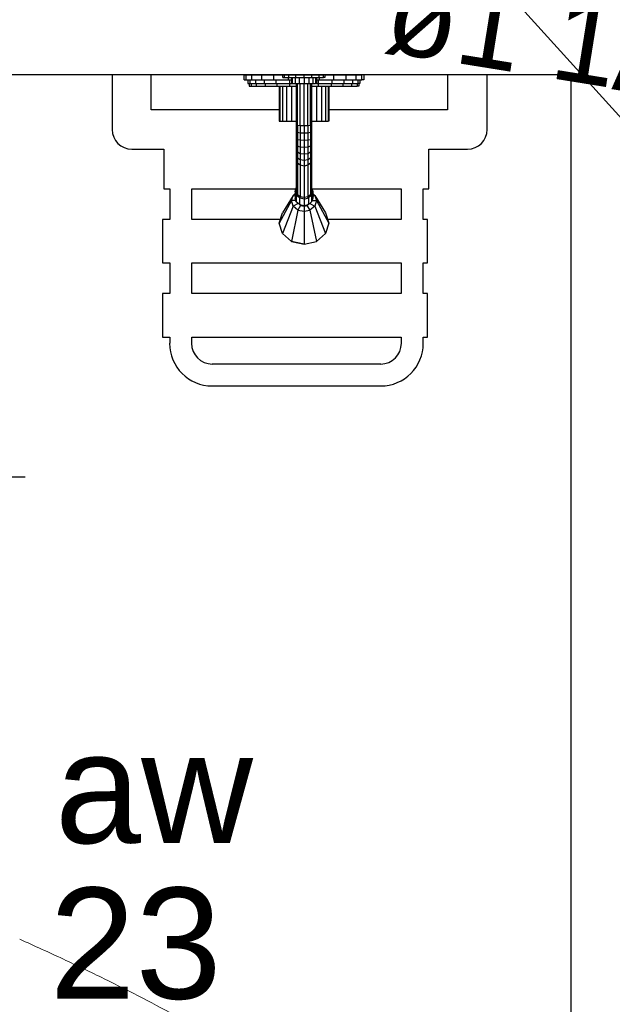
# Model space of a CAD drawing. Header units: millimetres. Extents: x 7 to 269, y 1 to 169.
# Tile 47 of 113: x 73.811 to 74.566, y 34.544 to 35.797. Entities that reach past the tile are written whole.
import ezdxf

# ---------------------------------------------------------------- set-up
doc = ezdxf.new("R2010")
doc.units = ezdxf.units.MM
doc.header["$MEASUREMENT"] = 0
for name, color, linetype, lineweight in [('Eletroduto - Marco Polo', 6, 'Continuous', 9), ('Layout - Marco Polo', 252, 'Continuous', 25), ('Linha de Chamada - Marco Polo', 1, 'Continuous', 25), ('Textos - Marco Polo', 143, 'Continuous', 25)]:
    doc.layers.add(name, color=color, linetype=linetype, lineweight=lineweight)
doc.layers.add('Parede - Marco Polo', color=7, linetype='Continuous')
doc.styles.add('Arial', font='arial.ttf')

msp = doc.modelspace()

# ---------------------------------------------------------------- linework, layer by layer
at = {"layer": 'Eletroduto - Marco Polo', "linetype": 'Continuous'}
msp.add_spline([(73.8114, 34.6266), (73.8668, 34.6013), (73.9189, 34.5763), (73.9679, 34.5516), (74.0138, 34.527), (74.0568, 34.5026), (74.097, 34.4782), (74.1346, 34.4537), (74.1696, 34.4292), (74.2022, 34.4044), (74.2325, 34.3794), (74.2607, 34.3541), (74.2869, 34.3283), (74.3112, 34.3021), (74.3337, 34.2753), (74.3545, 34.2479), (74.3739, 34.2198), (74.3918, 34.1909), (74.4085, 34.1611), (74.4241, 34.1304), (74.4386, 34.0988), (74.4523, 34.066), (74.4652, 34.0321), (74.4775, 33.997), (74.4893, 33.9605), (74.5007, 33.9227), (74.5118, 33.8835), (74.5229, 33.8427), (74.5339, 33.8004), (74.5451, 33.7563), (74.5565, 33.7105)], degree=3, dxfattribs=at)
at = {"layer": 'Layout - Marco Polo'}
for p, q in [((73.9288, 35.7268), (73.9288, 35.6568)), ((73.9784, 35.6818), (73.9784, 35.7268)), ((74.0969, 35.7198), (74.0969, 35.7263)), ((74.0969, 35.7263), (74.0994, 35.7263)), ((74.0994, 35.7263), (74.1068, 35.7263)), ((74.0994, 35.7198), (74.0994, 35.7263)), ((74.1068, 35.7263), (74.1193, 35.7263)), ((74.1068, 35.7198), (74.1068, 35.7263)), ((74.1193, 35.7263), (74.1349, 35.7263)), ((74.1193, 35.7198), (74.1193, 35.7263)), ((74.1349, 35.7263), (74.1463, 35.7263)), ((74.1349, 35.7198), (74.1349, 35.7263)), ((74.1463, 35.7228), (74.1463, 35.7263)), ((74.1463, 35.7263), (74.1483, 35.7263)), ((74.1483, 35.7263), (74.1539, 35.7263)), ((74.1483, 35.7228), (74.1483, 35.7263)), ((74.1539, 35.7263), (74.1628, 35.7263)), ((74.1539, 35.7228), (74.1539, 35.7263)), ((74.1628, 35.7263), (74.1733, 35.7263)), ((74.1628, 35.7228), (74.1628, 35.7263)), ((74.1733, 35.7263), (74.1833, 35.7263)), ((74.1733, 35.7228), (74.1733, 35.7263)), ((74.1833, 35.7263), (74.1924, 35.7263)), ((74.1833, 35.7228), (74.1833, 35.7263)), ((74.1924, 35.7263), (74.1979, 35.7263)), ((74.1924, 35.7228), (74.1924, 35.7263)), ((74.1998, 35.7263), (74.1979, 35.7263)), ((74.1979, 35.7228), (74.1979, 35.7263)), ((74.1998, 35.7263), (74.1998, 35.7228)), ((74.1998, 35.7263), (74.2113, 35.7263)), ((74.2113, 35.7263), (74.2268, 35.7263)), ((74.2113, 35.7198), (74.2113, 35.7263)), ((74.2268, 35.7263), (74.2394, 35.7263)), ((74.2268, 35.7198), (74.2268, 35.7263)), ((74.2394, 35.7263), (74.2468, 35.7263)), ((74.2394, 35.7198), (74.2394, 35.7263)), ((74.2493, 35.7263), (74.2468, 35.7263)), ((74.2468, 35.7198), (74.2468, 35.7263)), ((74.2493, 35.7263), (74.2493, 35.7198)), ((74.3559, 35.7268), (74.3559, 35.6818)), ((74.4064, 35.6568), (74.4064, 35.7268)), ((74.0969, 35.7198), (74.0994, 35.7198)), ((74.0994, 35.7198), (74.1068, 35.7198)), ((74.1018, 35.7198), (74.1018, 35.7153)), ((74.1018, 35.7153), (74.1043, 35.7153)), ((74.1034, 35.7153), (74.1034, 35.7118)), ((74.1043, 35.7198), (74.1043, 35.7153)), ((74.1043, 35.7153), (74.1114, 35.7153)), ((74.1059, 35.7153), (74.1059, 35.7118)), ((74.1068, 35.7198), (74.1193, 35.7198)), ((74.1114, 35.7198), (74.1114, 35.7153)), ((74.1114, 35.7153), (74.1223, 35.7153)), ((74.1123, 35.7153), (74.1123, 35.7118)), ((74.1193, 35.7198), (74.1349, 35.7198)), ((74.1223, 35.7198), (74.1223, 35.7153)), ((74.1223, 35.7153), (74.1373, 35.7153)), ((74.1239, 35.7153), (74.1239, 35.7118)), ((74.1349, 35.7198), (74.1534, 35.7198)), ((74.1373, 35.7198), (74.1373, 35.7153)), ((74.1373, 35.7153), (74.1548, 35.7153)), ((74.1384, 35.7153), (74.1384, 35.7118)), ((74.1463, 35.7228), (74.1483, 35.7228)), ((74.1483, 35.7228), (74.1539, 35.7228)), ((74.1534, 35.7198), (74.1534, 35.7228)), ((74.1534, 35.7198), (74.1573, 35.7198)), ((74.1539, 35.7228), (74.1628, 35.7228)), ((74.1548, 35.7198), (74.1548, 35.7153)), ((74.1548, 35.7153), (74.1573, 35.7153)), ((74.1548, 35.7153), (74.1548, 35.7118)), ((74.1573, 35.7228), (74.1573, 35.7153)), ((74.1573, 35.7153), (74.1583, 35.7153)), ((74.1583, 35.7228), (74.1583, 35.7153)), ((74.1583, 35.7153), (74.1619, 35.7153)), ((74.1619, 35.7228), (74.1619, 35.7153)), ((74.1619, 35.7153), (74.1668, 35.7153)), ((74.1628, 35.7228), (74.1733, 35.7228)), ((74.1633, 35.7153), (74.1633, 35.6618)), ((74.1649, 35.6618), (74.1649, 35.7153)), ((74.1668, 35.7228), (74.1668, 35.7153)), ((74.1668, 35.7153), (74.1733, 35.7153)), ((74.1684, 35.6613), (74.1684, 35.7153)), ((74.1733, 35.7228), (74.1833, 35.7228)), ((74.1733, 35.7228), (74.1733, 35.7153)), ((74.1733, 35.7153), (74.1793, 35.7153)), ((74.1733, 35.6613), (74.1733, 35.7153)), ((74.1779, 35.6613), (74.1779, 35.7153)), ((74.1793, 35.7228), (74.1793, 35.7153)), ((74.1793, 35.7153), (74.1843, 35.7153)), ((74.1813, 35.6618), (74.1813, 35.7153)), ((74.1829, 35.7153), (74.1829, 35.6618)), ((74.1833, 35.7228), (74.1924, 35.7228)), ((74.1843, 35.7228), (74.1843, 35.7153)), ((74.1843, 35.7153), (74.1878, 35.7153)), ((74.1878, 35.7228), (74.1878, 35.7153)), ((74.1889, 35.7153), (74.1878, 35.7153)), ((74.1889, 35.7228), (74.1889, 35.7153)), ((74.1889, 35.7198), (74.1928, 35.7198)), ((74.1889, 35.7153), (74.1913, 35.7153)), ((74.1913, 35.7198), (74.1913, 35.7153)), ((74.1913, 35.7153), (74.2088, 35.7153)), ((74.1913, 35.7153), (74.1913, 35.7118)), ((74.1924, 35.7228), (74.1979, 35.7228)), ((74.1928, 35.7198), (74.1928, 35.7228)), ((74.1928, 35.7198), (74.2113, 35.7198)), ((74.1998, 35.7228), (74.1979, 35.7228)), ((74.2078, 35.7153), (74.2078, 35.7118)), ((74.2088, 35.7198), (74.2088, 35.7153)), ((74.2088, 35.7153), (74.2238, 35.7153)), ((74.2113, 35.7198), (74.2268, 35.7198)), ((74.2224, 35.7153), (74.2224, 35.7118)), ((74.2238, 35.7198), (74.2238, 35.7153)), ((74.2238, 35.7153), (74.2348, 35.7153)), ((74.2268, 35.7198), (74.2394, 35.7198)), ((74.2338, 35.7153), (74.2338, 35.7118)), ((74.2348, 35.7198), (74.2348, 35.7153)), ((74.2348, 35.7153), (74.2418, 35.7153)), ((74.2394, 35.7198), (74.2468, 35.7198)), ((74.2408, 35.7153), (74.2408, 35.7118)), ((74.2418, 35.7198), (74.2418, 35.7153)), ((74.2443, 35.7153), (74.2418, 35.7153)), ((74.2429, 35.7153), (74.2429, 35.7118)), ((74.2443, 35.7198), (74.2443, 35.7153)), ((74.2493, 35.7198), (74.2468, 35.7198)), ((74.1034, 35.7118), (74.1059, 35.7118)), ((74.1059, 35.7118), (74.1123, 35.7118)), ((74.1123, 35.7118), (74.1239, 35.7118)), ((74.1239, 35.7118), (74.1384, 35.7118)), ((74.1384, 35.7118), (74.1548, 35.7118)), ((74.1414, 35.7118), (74.1414, 35.6673)), ((74.1423, 35.7118), (74.1423, 35.6673)), ((74.1458, 35.7118), (74.1458, 35.6673)), ((74.1508, 35.7118), (74.1508, 35.6673)), ((74.1548, 35.7118), (74.1633, 35.7118)), ((74.1573, 35.7118), (74.1573, 35.6673)), ((74.1829, 35.7118), (74.1913, 35.7118)), ((74.1889, 35.7118), (74.1889, 35.6673)), ((74.1913, 35.7118), (74.2078, 35.7118)), ((74.1953, 35.7118), (74.1953, 35.6673)), ((74.2004, 35.7118), (74.2004, 35.6673)), ((74.2039, 35.7118), (74.2039, 35.6673)), ((74.2048, 35.7118), (74.2048, 35.6673)), ((74.2078, 35.7118), (74.2224, 35.7118)), ((74.2224, 35.7118), (74.2338, 35.7118)), ((74.2338, 35.7118), (74.2408, 35.7118)), ((74.2429, 35.7118), (74.2408, 35.7118)), ((74.1414, 35.6818), (73.9784, 35.6818)), ((74.3559, 35.6818), (74.2048, 35.6818)), ((74.1414, 35.6673), (74.1423, 35.6673)), ((74.1423, 35.6673), (74.1458, 35.6673)), ((74.1458, 35.6673), (74.1508, 35.6673)), ((74.1508, 35.6673), (74.1573, 35.6673)), ((74.1573, 35.6673), (74.1633, 35.6673)), ((74.1829, 35.6673), (74.1889, 35.6673)), ((74.1889, 35.6673), (74.1953, 35.6673)), ((74.1953, 35.6673), (74.2004, 35.6673)), ((74.2004, 35.6673), (74.2039, 35.6673)), ((74.2048, 35.6673), (74.2039, 35.6673)), ((74.1633, 35.6618), (74.1633, 35.6533)), ((74.1633, 35.6618), (74.1649, 35.6618)), ((74.1633, 35.6533), (74.1633, 35.6453)), ((74.1633, 35.6533), (74.1649, 35.6528)), ((74.1684, 35.6613), (74.1649, 35.6618)), ((74.1649, 35.6618), (74.1649, 35.6528)), ((74.1684, 35.6523), (74.1649, 35.6528)), ((74.1649, 35.6528), (74.1649, 35.6438)), ((74.1733, 35.6613), (74.1684, 35.6613)), ((74.1684, 35.6613), (74.1684, 35.6523)), ((74.1733, 35.6523), (74.1684, 35.6523)), ((74.1684, 35.6523), (74.1684, 35.6433)), ((74.1779, 35.6613), (74.1733, 35.6613)), ((74.1733, 35.6613), (74.1733, 35.6523)), ((74.1779, 35.6523), (74.1733, 35.6523)), ((74.1733, 35.6523), (74.1733, 35.6428)), ((74.1813, 35.6618), (74.1779, 35.6613)), ((74.1779, 35.6613), (74.1779, 35.6523)), ((74.1813, 35.6528), (74.1779, 35.6523)), ((74.1779, 35.6523), (74.1779, 35.6433)), ((74.1829, 35.6618), (74.1813, 35.6618)), ((74.1813, 35.6618), (74.1813, 35.6528)), ((74.1829, 35.6533), (74.1813, 35.6528)), ((74.1813, 35.6528), (74.1813, 35.6438)), ((74.1829, 35.6618), (74.1829, 35.6533)), ((74.1829, 35.6533), (74.1829, 35.6453)), ((74.1633, 35.6453), (74.1633, 35.6373)), ((74.1633, 35.6453), (74.1649, 35.6438)), ((74.1633, 35.6373), (74.1633, 35.6298)), ((74.1633, 35.6373), (74.1649, 35.6358)), ((74.1684, 35.6433), (74.1649, 35.6438)), ((74.1649, 35.6438), (74.1649, 35.6358)), ((74.1733, 35.6428), (74.1684, 35.6433)), ((74.1684, 35.6433), (74.1684, 35.6343)), ((74.1779, 35.6433), (74.1733, 35.6428)), ((74.1733, 35.6428), (74.1733, 35.6338)), ((74.1813, 35.6438), (74.1779, 35.6433)), ((74.1779, 35.6433), (74.1779, 35.6343)), ((74.1829, 35.6453), (74.1813, 35.6438)), ((74.1813, 35.6438), (74.1813, 35.6358)), ((74.1829, 35.6373), (74.1813, 35.6358)), ((74.1829, 35.6453), (74.1829, 35.6373)), ((74.1829, 35.6373), (74.1829, 35.6298)), ((73.9539, 35.6318), (73.9948, 35.6318)), ((73.9948, 35.6318), (73.9948, 35.5813)), ((74.1633, 35.6298), (74.1633, 35.6233)), ((74.1633, 35.6298), (74.1649, 35.6278)), ((74.1684, 35.6343), (74.1649, 35.6358)), ((74.1649, 35.6358), (74.1649, 35.6278)), ((74.1684, 35.6258), (74.1649, 35.6278)), ((74.1649, 35.6278), (74.1649, 35.6203)), ((74.1733, 35.6338), (74.1684, 35.6343)), ((74.1684, 35.6343), (74.1684, 35.6258)), ((74.1733, 35.6253), (74.1684, 35.6258)), ((74.1684, 35.6258), (74.1684, 35.6183)), ((74.1779, 35.6343), (74.1733, 35.6338)), ((74.1733, 35.6338), (74.1733, 35.6253)), ((74.1779, 35.6258), (74.1733, 35.6253)), ((74.1733, 35.6253), (74.1733, 35.6173)), ((74.1813, 35.6358), (74.1779, 35.6343)), ((74.1779, 35.6343), (74.1779, 35.6258)), ((74.1813, 35.6278), (74.1779, 35.6258)), ((74.1779, 35.6258), (74.1779, 35.6183)), ((74.1813, 35.6358), (74.1813, 35.6278)), ((74.1829, 35.6298), (74.1813, 35.6278)), ((74.1813, 35.6278), (74.1813, 35.6203)), ((74.1829, 35.6298), (74.1829, 35.6233)), ((74.3323, 35.5813), (74.3323, 35.6318)), ((74.3323, 35.6318), (74.3813, 35.6318)), ((74.1633, 35.6233), (74.1633, 35.6168)), ((74.1633, 35.6233), (74.1649, 35.6203)), ((74.1633, 35.6168), (74.1633, 35.5773)), ((74.1633, 35.6168), (74.1649, 35.6138)), ((74.1684, 35.6183), (74.1649, 35.6203)), ((74.1649, 35.6203), (74.1649, 35.6138)), ((74.1684, 35.6113), (74.1649, 35.6138)), ((74.1649, 35.6138), (74.1649, 35.5738)), ((74.1733, 35.6173), (74.1684, 35.6183)), ((74.1684, 35.6183), (74.1684, 35.6113)), ((74.1779, 35.6183), (74.1733, 35.6173)), ((74.1733, 35.6173), (74.1733, 35.6103)), ((74.1813, 35.6203), (74.1779, 35.6183)), ((74.1779, 35.6183), (74.1779, 35.6113)), ((74.1813, 35.6138), (74.1779, 35.6113)), ((74.1829, 35.6233), (74.1813, 35.6203)), ((74.1813, 35.6203), (74.1813, 35.6138)), ((74.1829, 35.6168), (74.1813, 35.6138)), ((74.1813, 35.6138), (74.1813, 35.5738)), ((74.1829, 35.6233), (74.1829, 35.6168)), ((74.1829, 35.6168), (74.1829, 35.5773)), ((74.1733, 35.6103), (74.1684, 35.6113)), ((74.1684, 35.6113), (74.1684, 35.5713)), ((74.1779, 35.6113), (74.1733, 35.6103)), ((74.1733, 35.6103), (74.1733, 35.5703)), ((74.1779, 35.6113), (74.1779, 35.5713)), ((73.9948, 35.5813), (74.0024, 35.5813)), ((74.0024, 35.5813), (74.0024, 35.5423)), ((74.0303, 35.5423), (74.0303, 35.5813)), ((74.0303, 35.5813), (74.1628, 35.5813)), ((74.1594, 35.5728), (74.1619, 35.5753)), ((74.1619, 35.5778), (74.1633, 35.5828)), ((74.1633, 35.5733), (74.1619, 35.5778)), ((74.1619, 35.5778), (74.1619, 35.5693)), ((74.1633, 35.5828), (74.1633, 35.5743)), ((74.1633, 35.5773), (74.1649, 35.5738)), ((74.1633, 35.5743), (74.1643, 35.5753)), ((74.1829, 35.5773), (74.1813, 35.5738)), ((74.1818, 35.5753), (74.1829, 35.5743)), ((74.1829, 35.5828), (74.1843, 35.5778)), ((74.1829, 35.5828), (74.1829, 35.5743)), ((74.1843, 35.5778), (74.1829, 35.5733)), ((74.1833, 35.5813), (74.2969, 35.5813)), ((74.1843, 35.5778), (74.1843, 35.5693)), ((74.1843, 35.5753), (74.1868, 35.5728)), ((74.2969, 35.5813), (74.2969, 35.5423)), ((74.3248, 35.5423), (74.3248, 35.5813)), ((74.3248, 35.5813), (74.3323, 35.5813)), ((74.1573, 35.5663), (74.1414, 35.5378)), ((74.1594, 35.5728), (74.1458, 35.5508)), ((74.1573, 35.5663), (74.1594, 35.5728)), ((74.1594, 35.5593), (74.1573, 35.5663)), ((74.1628, 35.5663), (74.1573, 35.5663)), ((74.1619, 35.5718), (74.1594, 35.5728)), ((74.1659, 35.5628), (74.1594, 35.5593)), ((74.1633, 35.5648), (74.1619, 35.5693)), ((74.1633, 35.5743), (74.1659, 35.5733)), ((74.1673, 35.5698), (74.1633, 35.5733)), ((74.1633, 35.5733), (74.1633, 35.5648)), ((74.1673, 35.5613), (74.1633, 35.5648)), ((74.1684, 35.5713), (74.1649, 35.5738)), ((74.1659, 35.5713), (74.1663, 35.5728)), ((74.1663, 35.5728), (74.1663, 35.5708)), ((74.1733, 35.5683), (74.1673, 35.5698)), ((74.1673, 35.5698), (74.1673, 35.5613)), ((74.1733, 35.5703), (74.1684, 35.5713)), ((74.1779, 35.5713), (74.1733, 35.5703)), ((74.1733, 35.5703), (74.1733, 35.5683)), ((74.1733, 35.5683), (74.1788, 35.5698)), ((74.1733, 35.5683), (74.1733, 35.5603)), ((74.1813, 35.5738), (74.1779, 35.5713)), ((74.1779, 35.5713), (74.1793, 35.5703)), ((74.1829, 35.5733), (74.1788, 35.5698)), ((74.1788, 35.5698), (74.1788, 35.5613)), ((74.1829, 35.5648), (74.1788, 35.5613)), ((74.1799, 35.5728), (74.1799, 35.5708)), ((74.1799, 35.5728), (74.1804, 35.5713)), ((74.1829, 35.5743), (74.1804, 35.5733)), ((74.1804, 35.5628), (74.1868, 35.5593)), ((74.1829, 35.5733), (74.1829, 35.5648)), ((74.1843, 35.5693), (74.1829, 35.5648)), ((74.1833, 35.5663), (74.1889, 35.5663)), ((74.1843, 35.5718), (74.1868, 35.5728)), ((74.1868, 35.5728), (74.2004, 35.5508)), ((74.1868, 35.5728), (74.1889, 35.5663)), ((74.1889, 35.5663), (74.1868, 35.5593)), ((74.1889, 35.5663), (74.2048, 35.5378)), ((74.1414, 35.5378), (74.1458, 35.5508)), ((74.1414, 35.5378), (74.1458, 35.5508)), ((74.1594, 35.5593), (74.1458, 35.5243)), ((74.1654, 35.5543), (74.1573, 35.5143)), ((74.1654, 35.5543), (74.1594, 35.5593)), ((74.1688, 35.5603), (74.1654, 35.5543)), ((74.1654, 35.5543), (74.1733, 35.5528)), ((74.1673, 35.5613), (74.1733, 35.5603)), ((74.1688, 35.5603), (74.1684, 35.5613)), ((74.1688, 35.5603), (74.1733, 35.5593)), ((74.1733, 35.5603), (74.1788, 35.5613)), ((74.1733, 35.5593), (74.1769, 35.5603)), ((74.1733, 35.5593), (74.1733, 35.5528)), ((74.1733, 35.5528), (74.1808, 35.5543)), ((74.1733, 35.5528), (74.1733, 35.5108)), ((74.1783, 35.5613), (74.1769, 35.5603)), ((74.1769, 35.5603), (74.1808, 35.5543)), ((74.1868, 35.5593), (74.1808, 35.5543)), ((74.1808, 35.5543), (74.1889, 35.5143)), ((74.1868, 35.5593), (74.2004, 35.5243)), ((74.2004, 35.5508), (74.2048, 35.5378)), ((74.2004, 35.5508), (74.2048, 35.5378)), ((74.0024, 35.5423), (73.9929, 35.5423)), ((73.9929, 35.5423), (73.9929, 35.4873)), ((74.1428, 35.5423), (74.0303, 35.5423)), ((74.1458, 35.5243), (74.1414, 35.5378)), ((74.1458, 35.5243), (74.1414, 35.5378)), ((74.2048, 35.5378), (74.2004, 35.5243)), ((74.2048, 35.5378), (74.2004, 35.5243)), ((74.2969, 35.5423), (74.2034, 35.5423)), ((74.3303, 35.5423), (74.3248, 35.5423)), ((74.3303, 35.4873), (74.3303, 35.5423)), ((74.1573, 35.5143), (74.1458, 35.5243)), ((74.1573, 35.5143), (74.1458, 35.5243)), ((74.1573, 35.5143), (74.1733, 35.5108)), ((74.1733, 35.5108), (74.1573, 35.5143)), ((74.1733, 35.5108), (74.1889, 35.5143)), ((74.1733, 35.5108), (74.1889, 35.5143)), ((74.2004, 35.5243), (74.1889, 35.5143)), ((74.2004, 35.5243), (74.1889, 35.5143)), ((73.9929, 35.4873), (74.0024, 35.4873)), ((74.0024, 35.4873), (74.0024, 35.4483)), ((74.0303, 35.4483), (74.0303, 35.4873)), ((74.0303, 35.4873), (74.2969, 35.4873)), ((74.2969, 35.4873), (74.2969, 35.4483)), ((74.3248, 35.4483), (74.3248, 35.4873)), ((74.3248, 35.4873), (74.3303, 35.4873)), ((74.0024, 35.4483), (73.9929, 35.4483)), ((73.9929, 35.4483), (73.9929, 35.3928)), ((74.2969, 35.4483), (74.0303, 35.4483)), ((74.3303, 35.4483), (74.3248, 35.4483)), ((74.3303, 35.3928), (74.3303, 35.4483)), ((73.9929, 35.3928), (74.0024, 35.3928)), ((74.0024, 35.3928), (74.0024, 35.3848)), ((74.0303, 35.3848), (74.0303, 35.3928)), ((74.0303, 35.3928), (74.0314, 35.3928)), ((74.0314, 35.3928), (74.2969, 35.3928)), ((74.2969, 35.3928), (74.2969, 35.3848)), ((74.3248, 35.3848), (74.3248, 35.3928)), ((74.3248, 35.3928), (74.3303, 35.3928)), ((74.1633, 35.3583), (74.0563, 35.3583)), ((74.2708, 35.3583), (74.1633, 35.3583)), ((74.0563, 35.3308), (74.1633, 35.3308)), ((74.1633, 35.3308), (74.2708, 35.3308))]:
    msp.add_line(p, q, dxfattribs=at)
for centre, radius, start, end in [((73.9539, 35.6568), 0.025, 180, 270), ((74.3813, 35.6568), 0.025, 270, 0), ((74.0563, 35.3848), 0.0543, 180, 270), ((74.0563, 35.3848), 0.0264, 180, 270), ((74.2708, 35.3848), 0.0543, 270, 0), ((74.2708, 35.3848), 0.0264, 270, 0)]:
    msp.add_arc(centre, radius, start, end, dxfattribs=at)
at = {"layer": 'Linha de Chamada - Marco Polo'}
for p, q in [((74.364, 35.9065), (75.0757, 35.1203)), ((73.5797, 35.2148), (73.8183, 35.2148))]:
    msp.add_line(p, q, dxfattribs=at)
at = {"layer": 'Parede - Marco Polo'}
for p in [(72.8434, 35.7268), (74.5134, 32.9768)]:
    msp.add_line(p, (74.5134, 35.7268), dxfattribs=at)

# ---------------------------------------------------------------- texts
at = {"layer": 'Textos - Marco Polo', "insert": (74.505, 35.7164), "char_height": 0.1059, "width": 0.88956, "attachment_point": 8, "rotation": 350.8736, "line_spacing_factor": 0.798, "style": 'Arial'}
msp.add_mtext('ø1 1/4"', dxfattribs=at)
at = {"layer": 'Textos - Marco Polo', "char_height": 0.1412, "width": 0.33888, "attachment_point": 7, "line_spacing_factor": 0.798, "style": 'Arial'}
for s, insert in [('aw', (73.856, 34.747)), ('23', (73.849, 34.549))]:
    msp.add_mtext(s, dxfattribs=dict(at, insert=insert))

doc.saveas('drawing.dxf')
